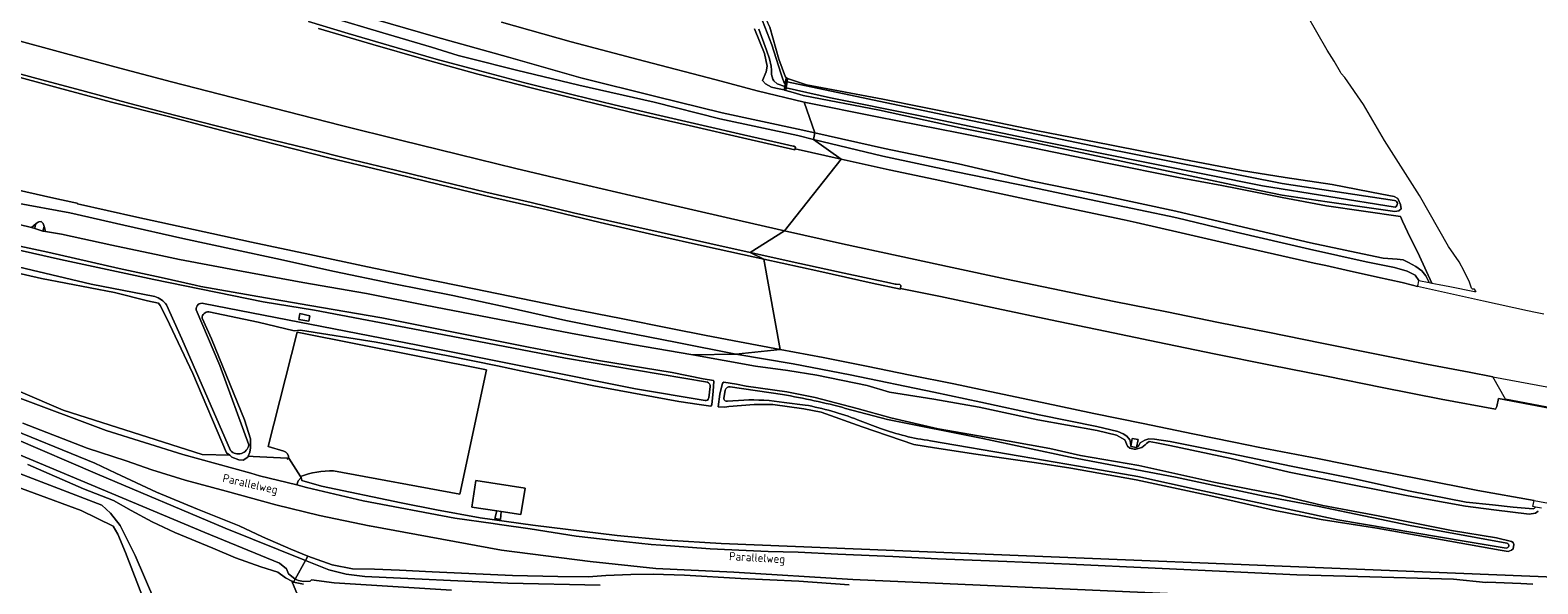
# Model space of a CAD drawing. Header units: metres. Extents: x 153919 to 160124, y 449312 to 452850.
# Tile 68 of 81: x 156401 to 156728, y 451610 to 451730. Entities that reach past the tile are written whole.
import ezdxf
from ezdxf.enums import TextEntityAlignment as Align

# ---------------------------------------------------------------- set-up
doc = ezdxf.new("R2010")
doc.units = ezdxf.units.M
for name, color, linetype, lineweight in [('B-WE-GR-BOS_GEMENGD-GV', 40, 'Continuous', 13), ('B-WE-GR-BOS_LOOF-GV', 40, 'Continuous', 13), ('B-WE-GR-GRAS-GV', 60, 'Continuous', 13), ('B-WE-GR-GROENVOORZIENING-GV', 80, 'Continuous', 18), ('B-WE-GW-TALUD_KRUIN-G', 90, 'Continuous', 18), ('B-WE-KW-KUNSTWERK_STUW-GV', 170, 'Continuous', 18), ('B-WE-OG-TOPOGRAFIE-T18', 7, 'Continuous', 18), ('B-WE-OG-TOPOGRAFIE_WATER-GV', 130, 'Continuous', 18), ('B-WE-OG-TOPOGRAFIE_WATER_SLOOT-GV', 120, 'Continuous', 18), ('B-WE-OG-WEG-GV', 7, 'Continuous', 18), ('B-WE-VH-VERHARDING_ASFALT-GV', 252, 'Continuous', 18), ('B-WE-VH-VERHARDING_BEDRIJFSVLOERPLAAT-GV', 252, 'Continuous', 18), ('B-WE-VH-VERHARDING_GESLOTEN-GV', 252, 'Continuous', 18), ('B-WE-VH-VERHARDING_OPEN-GV', 252, 'Continuous', 18)]:
    doc.layers.add(name, color=color, linetype=linetype, lineweight=lineweight)
doc.styles.add('NLCS-ISO-M1000-T18', font='NLCS-ISO.ttf', dxfattribs={"height": 1.8})

msp = doc.modelspace()

# ---------------------------------------------------------------- linework, layer by layer
at = {"layer": 'B-WE-GR-BOS_GEMENGD-GV', "flags": 128}
for points in [[(156728.06, 451625.959), (156727.422, 451625.545), (156726.107, 451625.333), (156718.412, 451626.261), (156712.259, 451627.064), (156699.854, 451629.32), (156687.394, 451631.777), (156674.016, 451634.442), (156661.454, 451637.351), (156648.135, 451640.194), (156645.197, 451640.804), (156643.656, 451641.034), (156643.031, 451640.636), (156642.755, 451640.379), (156642.028, 451639.743), (156640.717, 451639.416), (156640.382, 451639.435), (156639.458, 451639.62), (156638.965, 451640.024), (156638.343, 451641.44), (156636.562, 451642.473), (156632.335, 451643.447), (156619.507, 451645.74), (156606.752, 451648.498), (156596.904, 451650.227), (156587.281, 451651.749), (156582.461, 451653.187), (156571.534, 451655.436), (156565.236, 451656.496), (156558.231, 451657.391), (156544.629, 451659.828), (156531.525, 451662.131), (156518.098, 451664.529), (156502.653, 451667.486), (156486.52, 451670.6), (156473.838, 451673.142), (156460.015, 451675.524), (156446.715, 451678.027), (156433.236, 451680.522), (156429.2, 451681.362), (156418.581, 451683.603), (156407.646, 451685.99), (156404.153, 451686.602), (156403.617, 451686.696), (156401.878, 451687.231), (156401.112, 451687.432), (156398.479, 451688.121)], [(156389.803, 451685.306), (156404.697, 451682.116), (156420.134, 451678.562), (156429.275, 451676.603), (156436.609, 451674.939), (156437.881, 451674.65)], [(156360.603, 451668.196), (156407.974, 451647.835), (156438.165, 451638.246), (156444.138, 451638.079), (156443.451, 451638.642), (156436.161, 451655.835), (156430.409, 451667.906), (156429.074, 451670.559), (156428.673, 451671.041), (156426.29, 451671.601), (156419.167, 451673.348), (156403.261, 451676.377), (156388.382, 451679.778)], [(156437.881, 451674.65), (156451.864, 451672.207), (156461.536, 451670.562), (156477.152, 451667.889), (156492.69, 451664.772), (156508.929, 451661.554), (156524.174, 451658.648), (156540.103, 451656.04), (156546.843, 451654.635), (156549.086, 451654.329), (156549.186, 451654.131), (156549.048, 451651.979), (156548.758, 451649.015), (156548.524, 451648.748), (156546.013, 451649.095), (156541.608, 451649.739), (156523.104, 451653.17), (156507.617, 451656.331), (156502.207, 451657.455), (156491.19, 451659.744), (156475.913, 451662.578), (156459.465, 451665.234), (156458.121, 451665.07), (156450.339, 451666.971), (156439.585, 451669.149)], [(156438.139, 451667.831), (156440.198, 451663.321), (156447.366, 451645.78), (156448.643, 451641.645), (156448.613, 451639.728), (156448.521, 451638.723), (156448.162, 451637.89), (156449.187, 451637.784), (156456.59, 451637.425), (156456.697, 451637.257), (156456.852, 451637.362)], [(156455.84, 451638.954), (156452.511, 451639.97), (156458.766, 451664.797), (156499.854, 451656.579), (156494.029, 451629.646), (156466.672, 451634.682)], [(156394.755, 451635.585), (156416.368, 451627.241), (156418.281, 451625.529), (156420.391, 451622.887), (156423.634, 451616.377), (156436.413, 451586.615)], [(156458.808, 451607.81), (156457.574, 451610.78), (156456.241, 451611.488), (156454.553, 451612.714), (156450.873, 451613.877), (156445.403, 451615.828), (156440.488, 451617.954), (156432.205, 451621.326), (156427.309, 451623.646), (156422.715, 451626.137), (156418.896, 451628.278), (156412.428, 451630.821), (156400.315, 451636.085)], [(156459.492, 451633.449), (156459.615, 451633.256), (156459.804, 451632.582), (156464.019, 451631.366), (156481.356, 451627.736), (156489.026, 451626.227), (156498.479, 451624.524), (156509.91, 451622.92), (156528.229, 451620.685), (156538.976, 451619.667), (156550.749, 451618.918), (156747.739, 451611.022)], [(156460.124, 451610.117), (156457.982, 451610.563), (156457.574, 451610.78), (156458.808, 451607.81)]]:
    msp.add_lwpolyline(points, dxfattribs=at)
at = {"layer": 'B-WE-GR-BOS_GEMENGD-GV'}
for points in [[(156439.585, 451669.149, 0.4427592), (156438.139, 451667.831)], [(156456.852, 451637.362, 0.4094163), (156455.84, 451638.954)], [(156466.672, 451634.682, 0.10629), (156459.492, 451633.449)]]:
    msp.add_lwpolyline(points, format="xyb", dxfattribs=at)
at = {"layer": 'B-WE-GR-BOS_GEMENGD-GV', "flags": 128}
for points in [[(156556.197, 451653.099), (156565.019, 451651.825), (156571.155, 451650.638), (156580.254, 451648.225), (156587.554, 451646.211), (156597.843, 451643.832), (156613.266, 451641.134), (156622.08, 451639.584), (156628.761, 451638.025), (156641.419, 451635.842), (156657.66, 451632.228), (156671.297, 451629.589), (156681.293, 451627.177), (156693.338, 451624.923), (156709.194, 451621.759), (156718.994, 451620.212), (156722.262, 451619.41), (156722.627, 451619.175), (156722.722, 451618.767), (156722.587, 451617.767), (156722.264, 451617.482), (156721.549, 451617.248), (156719.773, 451617.478), (156708.839, 451619.47), (156693.01, 451622.284), (156680.938, 451624.154), (156670.629, 451626.165), (156656.977, 451629.295), (156640.789, 451632.774), (156626.644, 451635.288), (156619.19, 451636.425), (156606.005, 451638.308), (156597.031, 451639.662), (156592.569, 451640.411), (156581.348, 451644.279), (156572.432, 451647.447), (156568.687, 451648.172), (156561.982, 451649.071), (156557.92, 451649.115), (156552.416, 451648.685), (156551.538, 451648.54), (156550.078, 451648.558), (156550.484, 451651.351), (156551.018, 451653.712), (156551.308, 451653.929), (156554.072, 451653.497)], [(156503.06, 451625.862), (156502.851, 451624.138), (156501.666, 451624.369), (156502.091, 451626.004), (156496.649, 451626.802), (156497.546, 451632.638), (156508.224, 451630.942), (156507.322, 451625.237)]]:
    msp.add_lwpolyline(points, close=True, dxfattribs=at)
at = {"layer": 'B-WE-GR-BOS_LOOF-GV', "flags": 128}
for points in [[(156503.073, 451731.95), (156518.229, 451727.736), (156534.15, 451723.534), (156549.69, 451719.492), (156558.608, 451717.082), (156568.765, 451714.667), (156584.647, 451711.493), (156602.248, 451707.97), (156618.402, 451704.712), (156634.133, 451701.512), (156650.003, 451698.325), (156659.372, 451696.536), (156662.737, 451695.887), (156672.488, 451693.992), (156682.122, 451692.181), (156698.18, 451689.817), (156698.596, 451688.869), (156700.282, 451685.296), (156700.301, 451685.255), (156702.315, 451681.25), (156704.984, 451675.394), (156706.518, 451675.095), (156708.867, 451674.643), (156714.239, 451673.618), (156714.537, 451673.561), (156714.594, 451673.55), (156714.255, 451674.08), (156713.783, 451674.082), (156713.562, 451674.321), (156713.147, 451675.638), (156711.992, 451677.992), (156710.903, 451680.016), (156708.562, 451683.374), (156702.306, 451694.39), (156694.663, 451706.342), (156690.118, 451714.111), (156686.057, 451719.964), (156685.323, 451720.88), (156685.169, 451721.145), (156683.795, 451723.5), (156682.266, 451725.945), (156677.748, 451733.712)], [(156561.356, 451730.876), (156563.288, 451723.983), (156564.707, 451720.091), (156564.895, 451719.956), (156565.091, 451719.815), (156565.187, 451719.783), (156569.282, 451718.402), (156585.818, 451715.299), (156603.079, 451711.824), (156619.142, 451708.503), (156635.063, 451705.414), (156650.766, 451702.305), (156663.691, 451699.808), (156673.124, 451698.328), (156683.306, 451696.754), (156694.114, 451694.711), (156696.78, 451694.17), (156697.565, 451693.779), (156698.184, 451692.43), (156698.275, 451691.508), (156697.804, 451691.045), (156696.948, 451690.91), (156696.417, 451691.025), (156682.284, 451693.009), (156672.465, 451694.479), (156662.988, 451696.41), (156660.309, 451697.008), (156650.161, 451699.169), (156634.501, 451702.517), (156618.904, 451705.814), (156602.617, 451709.053), (156585.094, 451712.868), (156568.563, 451716.089), (156566.371, 451716.711), (156564.778, 451717.185), (156564.532, 451717.258), (156564.452, 451717.277), (156562.61, 451717.707), (156561.663, 451717.918), (156560.401, 451718.618), (156559.72, 451719.337), (156560.503, 451721.222), (156560.754, 451722.434), (156560.14, 451725.168), (156557.979, 451730.56)]]:
    msp.add_lwpolyline(points, dxfattribs=at)
at = {"layer": 'B-WE-GR-GRAS-GV', "flags": 128}
for points in [[(156461.235, 451732.115), (156469.842, 451729.507), (156480.452, 451726.393), (156488.96, 451723.974), (156498.385, 451721.4), (156508.151, 451718.824), (156518.647, 451716.207), (156527.581, 451714.075), (156537.466, 451711.715), (156546.838, 451709.602), (156555.641, 451707.555), (156563.537, 451705.77), (156566.408, 451705.09), (156566.542, 451705.11), (156566.876, 451704.91), (156566.809, 451704.518), (156576.801, 451702.3), (156570.832, 451706.523), (156567.365, 451707.436), (156550.496, 451711.017), (156536.219, 451714.635), (156519.853, 451718.315), (156506.388, 451721.571), (156495.992, 451724.164), (156493.696, 451724.736), (156487.937, 451726.534), (156477.376, 451729.65), (156465.675, 451733.118)], [(156465.675, 451733.118), (156477.376, 451729.65), (156487.937, 451726.534), (156493.696, 451724.736), (156495.992, 451724.164), (156506.388, 451721.571), (156519.853, 451718.315), (156536.219, 451714.635), (156550.496, 451711.017), (156567.365, 451707.436), (156570.832, 451706.523), (156571.078, 451707.963), (156567.465, 451708.8), (156551.009, 451712.304), (156536.613, 451715.902), (156520.332, 451719.897), (156504.637, 451724.401), (156488.749, 451728.838), (156475.777, 451732.567)], [(156475.777, 451732.567), (156488.749, 451728.838), (156504.637, 451724.401), (156520.332, 451719.897), (156536.613, 451715.902), (156551.009, 451712.304), (156567.465, 451708.8), (156571.078, 451707.963), (156568.765, 451714.667), (156558.608, 451717.082), (156549.69, 451719.492), (156534.15, 451723.534), (156518.229, 451727.736), (156503.073, 451731.95)], [(156466.672, 451634.682), (156494.029, 451629.646), (156499.854, 451656.579), (156458.766, 451664.797), (156452.511, 451639.97), (156455.84, 451638.954)], [(156456.852, 451637.362), (156456.951, 451637.429), (156459.492, 451633.449)]]:
    msp.add_lwpolyline(points, dxfattribs=at)
at = {"layer": 'B-WE-GR-GRAS-GV'}
for points in [[(156455.84, 451638.954, -0.4094163), (156456.852, 451637.362)], [(156459.492, 451633.449, -0.10629), (156466.672, 451634.682)]]:
    msp.add_lwpolyline(points, format="xyb", dxfattribs=at)
at = {"layer": 'B-WE-GR-GROENVOORZIENING-GV', "flags": 128}
for points in [[(156393.41, 451722.171), (156403.339, 451719.492), (156412.831, 451716.939), (156422.466, 451714.381), (156432.175, 451711.841), (156441.181, 451709.525), (156451.468, 451706.926), (156460.702, 451704.652), (156470.738, 451702.156), (156480.396, 451699.801), (156490.165, 451697.434), (156499.721, 451695.154), (156509.541, 451692.859), (156518.754, 451690.68), (156529.009, 451688.367), (156537.726, 451686.352), (156548.295, 451683.984), (156557.069, 451682.034), (156564.533, 451686.727), (156552.785, 451689.389), (156543.67, 451691.497), (156531.167, 451694.368), (156518.741, 451697.3), (156506.235, 451700.291), (156493.857, 451703.289), (156481.186, 451706.4), (156468.395, 451709.588), (156456.543, 451712.591), (156444.769, 451715.639), (156431.488, 451719.053), (156420.283, 451722.009), (156408.468, 451725.214), (156396.269, 451728.549)], [(156397.631, 451692.829), (156409.407, 451690.652), (156421.149, 451687.946), (156433.947, 451685.056), (156445.354, 451682.626), (156454.174, 451680.714), (156466.855, 451677.928), (156479.401, 451675.305), (156492.569, 451672.705), (156504.559, 451670.111), (156517.063, 451667.316), (156529.026, 451664.936), (156541.222, 451662.505), (156553.917, 451660.01), (156563.6, 451661.045), (156554.734, 451662.689), (156547.514, 451664.067), (156539.835, 451665.569), (156529.077, 451667.708), (156518.3, 451669.857), (156507.368, 451672.05), (156497.193, 451674.138), (156485.442, 451676.543), (156474.009, 451678.942), (156461.507, 451681.583), (156448.883, 451684.295), (156436.251, 451687.059), (156423.979, 451689.741), (156411.139, 451692.603), (156411.001, 451692.767), (156410.322, 451692.895), (156405.982, 451693.859), (156396.072, 451696.087)], [(156398.479, 451688.121), (156401.112, 451687.432), (156402.17, 451688.298), (156402.538, 451688.611), (156402.693, 451688.711), (156403.209, 451688.76), (156403.374, 451688.611), (156403.673, 451688.35), (156403.856, 451687.693), (156404.153, 451686.602), (156407.646, 451685.99), (156418.581, 451683.603), (156429.2, 451681.362), (156433.236, 451680.522), (156446.715, 451678.027), (156460.015, 451675.524), (156473.838, 451673.142), (156486.52, 451670.6), (156502.653, 451667.486), (156518.098, 451664.529), (156531.525, 451662.131), (156544.629, 451659.828), (156553.917, 451660.01), (156541.222, 451662.505), (156529.026, 451664.936), (156517.063, 451667.316), (156504.559, 451670.111), (156492.569, 451672.705), (156479.401, 451675.305), (156466.855, 451677.928), (156454.174, 451680.714), (156445.354, 451682.626), (156433.947, 451685.056), (156421.149, 451687.946), (156409.407, 451690.652), (156397.631, 451692.829)], [(156738.815, 451646.842), (156720.931, 451650.268), (156718.215, 451655.088), (156713.068, 451656.11), (156703.821, 451657.848), (156692.937, 451659.99), (156681.068, 451662.353), (156669.342, 451664.761), (156658.698, 451666.854), (156647.444, 451669.146), (156636.025, 451671.432), (156624.567, 451673.776), (156612.699, 451676.259), (156600.917, 451678.784), (156589.164, 451681.293), (156577.104, 451683.917), (156564.533, 451686.727), (156557.069, 451682.034), (156567.859, 451679.643), (156577.42, 451677.538), (156587.306, 451675.449), (156588.532, 451675.169), (156588.721, 451675.215), (156589.526, 451675.079), (156589.745, 451674.862), (156589.694, 451674.222), (156598.325, 451672.508), (156610.582, 451669.916), (156622.24, 451667.41), (156634.095, 451664.961), (156645.531, 451662.6), (156657.708, 451660.096), (156669.974, 451657.586), (156682.086, 451655.223), (156694.211, 451652.791), (156706.96, 451650.273), (156718.765, 451648.05), (156719.045, 451648.631), (156719.426, 451650.379), (156737.346, 451646.969)], [(156728.753, 451626.606), (156727.442, 451626.852), (156727.266, 451626.634), (156726.935, 451626.493), (156722.634, 451626.849), (156718.145, 451627.327), (156712.43, 451627.932), (156700.23, 451630.317), (156687.565, 451633.149), (156674.437, 451635.724), (156661.531, 451638.39), (156648.157, 451641.032), (156644.759, 451641.599), (156643.583, 451641.616), (156642.669, 451641.367), (156641.695, 451640.753), (156641.414, 451640.178), (156640.887, 451639.761), (156639.634, 451639.996), (156639.576, 451640.853), (156639.402, 451641.441), (156638.808, 451642.213), (156638.011, 451642.7), (156636.807, 451643.204), (156632.28, 451644.334), (156619.754, 451646.865), (156607.084, 451649.589), (156596.924, 451651.759), (156578.747, 451655.507), (156566.361, 451657.91), (156553.917, 451660.01), (156544.629, 451659.828), (156558.231, 451657.391), (156565.236, 451656.496), (156571.534, 451655.436), (156582.461, 451653.187), (156587.281, 451651.749), (156596.904, 451650.227), (156606.752, 451648.498), (156619.507, 451645.74), (156632.335, 451643.447), (156636.562, 451642.473), (156638.343, 451641.44), (156638.965, 451640.024), (156639.458, 451639.62), (156640.382, 451639.435), (156640.717, 451639.416), (156642.028, 451639.743), (156642.755, 451640.379), (156643.031, 451640.636), (156643.656, 451641.034), (156645.197, 451640.804), (156648.135, 451640.194), (156661.454, 451637.351), (156674.016, 451634.442), (156687.394, 451631.777), (156699.854, 451629.32), (156712.259, 451627.064), (156718.412, 451626.261), (156726.107, 451625.333), (156727.422, 451625.545), (156728.06, 451625.959)]]:
    msp.add_lwpolyline(points, dxfattribs=at)
for points in [[(156702.315, 451681.25), (156700.301, 451685.255), (156700.282, 451685.296), (156698.596, 451688.869), (156698.18, 451689.817), (156682.122, 451692.181), (156672.488, 451693.992), (156662.737, 451695.887), (156659.372, 451696.536), (156650.003, 451698.325), (156634.133, 451701.512), (156618.402, 451704.712), (156602.248, 451707.97), (156584.647, 451711.493), (156568.765, 451714.667), (156571.078, 451707.963), (156586.216, 451704.616), (156602.238, 451701.287), (156618.694, 451697.449), (156633.917, 451694.321), (156649.42, 451690.988), (156662.895, 451687.839), (156678.607, 451684.157), (156689.892, 451681.731), (156694.391, 451680.834), (156697.469, 451680.624), (156698.751, 451680.422), (156699.901, 451679.894), (156701.474, 451679.039), (156702.791, 451678.067), (156703.682, 451676.965), (156704.37, 451675.514), (156704.984, 451675.394)], [(156571.078, 451707.963), (156570.832, 451706.523), (156585.814, 451702.928), (156601.772, 451699.503), (156618.361, 451696.12), (156633.424, 451692.983), (156647.991, 451689.919), (156649.665, 451689.532), (156662.513, 451686.417), (156678.431, 451682.771), (156690.7, 451680.014), (156696.854, 451678.814), (156699.578, 451678.01), (156701.325, 451677.098), (156702.172, 451675.942), (156704.37, 451675.514), (156703.682, 451676.965), (156702.791, 451678.067), (156701.474, 451679.039), (156699.901, 451679.894), (156698.751, 451680.422), (156697.469, 451680.624), (156694.391, 451680.834), (156689.892, 451681.731), (156678.607, 451684.157), (156662.895, 451687.839), (156649.42, 451690.988), (156633.917, 451694.321), (156618.694, 451697.449), (156602.238, 451701.287), (156586.216, 451704.616)], [(156701.864, 451674.671), (156701.966, 451675.112), (156702.172, 451675.942), (156701.325, 451677.098), (156699.578, 451678.01), (156696.854, 451678.814), (156690.7, 451680.014), (156678.431, 451682.771), (156662.513, 451686.417), (156649.665, 451689.532), (156647.991, 451689.919), (156633.424, 451692.983), (156618.361, 451696.12), (156601.772, 451699.503), (156585.814, 451702.928), (156570.832, 451706.523), (156576.801, 451702.3), (156587.245, 451699.997), (156597.196, 451697.861), (156608.498, 451695.382), (156619.651, 451693.033), (156630.262, 451690.825), (156638.231, 451689.145), (156640.782, 451688.575), (156650.538, 451686.298), (156660.937, 451683.914), (156670.84, 451681.658), (156679.416, 451679.723), (156681.993, 451679.216), (156686.395, 451678.241), (156693.143, 451676.727), (156698.544, 451675.51), (156700.737, 451674.928)], [(156402.17, 451688.298), (156401.112, 451687.432), (156401.878, 451687.231), (156401.93, 451687.796)], [(156403.856, 451687.693), (156403.673, 451688.35), (156403.374, 451688.611), (156403.209, 451688.76), (156402.693, 451688.711), (156402.538, 451688.611), (156402.17, 451688.298), (156401.93, 451687.796), (156401.878, 451687.231), (156403.617, 451686.696)], [(156404.153, 451686.602), (156403.856, 451687.693), (156403.617, 451686.696)], [(156639.634, 451639.996), (156639.963, 451641.75), (156641.216, 451641.516), (156640.887, 451639.761), (156641.414, 451640.178), (156641.695, 451640.753), (156642.669, 451641.367), (156643.583, 451641.616), (156644.759, 451641.599), (156648.157, 451641.032), (156661.531, 451638.39), (156674.437, 451635.724), (156687.565, 451633.149), (156700.23, 451630.317), (156712.43, 451627.932), (156718.145, 451627.327), (156722.634, 451626.849), (156726.935, 451626.493), (156727.266, 451626.634), (156727.442, 451626.852), (156726.877, 451626.975), (156727.149, 451628.261), (156714.929, 451630.442), (156702.213, 451632.995), (156692.269, 451634.93), (156680.162, 451637.362), (156667.99, 451639.66), (156667.656, 451639.791), (156662.03, 451640.921), (156653.134, 451642.753), (156642.359, 451644.935), (156631.612, 451647.158), (156620.389, 451649.493), (156610.413, 451651.622), (156601.271, 451653.536), (156591.808, 451655.438), (156582.33, 451657.395), (156572.885, 451659.245), (156563.6, 451661.045), (156553.917, 451660.01), (156566.361, 451657.91), (156578.747, 451655.507), (156596.924, 451651.759), (156607.084, 451649.589), (156619.754, 451646.865), (156632.28, 451644.334), (156636.807, 451643.204), (156638.011, 451642.7), (156638.808, 451642.213), (156639.402, 451641.441), (156639.576, 451640.853)]]:
    msp.add_lwpolyline(points, close=True, dxfattribs=at)
at = {"layer": 'B-WE-GW-TALUD_KRUIN-G', "flags": 128}
for points in [[(156570.832, 451706.523), (156585.814, 451702.928), (156601.772, 451699.503), (156618.361, 451696.12), (156633.424, 451692.983), (156647.991, 451689.919), (156649.665, 451689.532), (156662.513, 451686.417), (156678.431, 451682.771), (156690.7, 451680.014), (156696.854, 451678.814), (156699.578, 451678.01), (156701.325, 451677.098), (156702.172, 451675.942)], [(156553.917, 451660.01), (156541.222, 451662.505), (156529.026, 451664.936), (156517.063, 451667.316), (156504.559, 451670.111), (156492.569, 451672.705), (156479.401, 451675.305), (156466.855, 451677.928), (156454.174, 451680.714), (156445.354, 451682.626), (156433.947, 451685.056), (156421.149, 451687.946), (156409.407, 451690.652), (156397.631, 451692.829)], [(156727.442, 451626.852), (156727.266, 451626.634), (156726.935, 451626.493), (156722.634, 451626.849), (156718.145, 451627.327), (156712.43, 451627.932), (156700.23, 451630.317), (156687.565, 451633.149), (156674.437, 451635.724), (156661.531, 451638.39), (156648.157, 451641.032), (156644.759, 451641.599), (156643.583, 451641.616), (156642.669, 451641.367), (156641.695, 451640.753), (156641.414, 451640.178), (156640.887, 451639.761), (156639.634, 451639.996), (156639.576, 451640.853), (156639.402, 451641.441), (156638.808, 451642.213), (156638.011, 451642.7), (156636.807, 451643.204), (156632.28, 451644.334), (156619.754, 451646.865), (156607.084, 451649.589), (156596.924, 451651.759), (156578.747, 451655.507), (156566.361, 451657.91), (156553.917, 451660.01)]]:
    msp.add_lwpolyline(points, dxfattribs=at)
at = {"layer": 'B-WE-KW-KUNSTWERK_STUW-GV', "flags": 128}
msp.add_lwpolyline([(156564.778, 451717.185), (156564.87, 451717.769), (156565.066, 451719.017), (156565.187, 451719.783), (156565.091, 451719.815), (156564.895, 451719.956), (156564.875, 451719.832), (156564.675, 451718.626), (156564.582, 451718.063), (156564.452, 451717.277), (156564.532, 451717.258)], close=True, dxfattribs=at)
at = {"layer": 'B-WE-OG-TOPOGRAFIE_WATER-GV', "flags": 128}
for points in [[(156558.909, 451730.452), (156560.619, 451725.907), (156561.229, 451724.048), (156561.604, 451722.462), (156561.657, 451721.589), (156561.661, 451720.626), (156561.966, 451719.621), (156562.22, 451719.245), (156562.895, 451718.599), (156564.582, 451718.063), (156564.675, 451718.626), (156564.478, 451718.697), (156564.174, 451719.611), (156563.686, 451720.905), (156561.725, 451727.068), (156554.655, 451745.327)], [(156696.891, 451693.306), (156672.504, 451697.032), (156633.053, 451704.778), (156600.091, 451711.651), (156565.066, 451719.017), (156564.87, 451717.769), (156574.516, 451715.578), (156593.252, 451711.789), (156620.443, 451706.108), (156668.238, 451696.489), (156697.019, 451691.905)], [(156547.786, 451653.908), (156516.967, 451659.132), (156486.919, 451664.89), (156462.511, 451669.512), (156451.392, 451671.364), (156427.681, 451676.218), (156407.424, 451680.53), (156384.654, 451685.628), (156362.064, 451690.565), (156345.976, 451694.845), (156345.345, 451692.571), (156345.509, 451692.478), (156345.386, 451691.868), (156378.332, 451683.609), (156414.098, 451675.205), (156427.904, 451672.472)], [(156430.416, 451670.672), (156433.73, 451663.316), (156444.3, 451639.13)], [(156448.265, 451640.318), (156442.008, 451657.54), (156436.873, 451669.601)], [(156438.45, 451670.967), (156484.939, 451661.98), (156532.143, 451652.458), (156547.267, 451649.937)], [(156548.058, 451650.508), (156548.379, 451653.025)], [(156551.618, 451652.203), (156551.365, 451650.412)], [(156564.098, 451651.227), (156552.703, 451652.917)], [(156552.154, 451649.809), (156555.68, 451650.037)], [(156564.401, 451649.52), (156569.005, 451648.977)], [(156721.239, 451619.037), (156700.288, 451622.891), (156680.16, 451627.019), (156668.601, 451629.185), (156649.357, 451633.33), (156626.474, 451637.683), (156607.569, 451641.7), (156586.825, 451645.85), (156577.771, 451648.25)], [(156580.368, 451645.779), (156585.32, 451643.905)], [(156596.201, 451641.233), (156615.628, 451637.896), (156628.31, 451635.734), (156641.141, 451633.471), (156654.251, 451630.589), (156684.541, 451624.083), (156712.384, 451619.355), (156721.117, 451617.955)], [(156427.153, 451602.396), (156421.526, 451617.022), (156419.862, 451620.977), (156418.835, 451622.686), (156411.872, 451626.076), (156381.213, 451637.363), (156378.039, 451637.019), (156373.057, 451635.501), (156353.89, 451628.039), (156348.518, 451625.691), (156344.162, 451623.983), (156345.035, 451622.961), (156345.477, 451621.962), (156345.92, 451620.709), (156346.759, 451616.596), (156347.448, 451614.197), (156349.282, 451608.959)], [(156524.492, 451609.913), (156504.495, 451610.356), (156473.48, 451611.823), (156469.371, 451612.309), (156465.66, 451613.224), (156460.545, 451615.271), (156458.358, 451611.253), (156459.035, 451610.917), (156460.168, 451610.695), (156461.587, 451610.751), (156461.878, 451611.098), (156466.83, 451610.457), (156492.278, 451608.854)]]:
    msp.add_lwpolyline(points, dxfattribs=at)
at = {"layer": 'B-WE-OG-TOPOGRAFIE_WATER-GV'}
for points in [[(156697.019, 451691.905, 0.7624052), (156696.891, 451693.306)], [(156427.904, 451672.472, -0.1734876), (156430.416, 451670.672)], [(156436.873, 451669.601, -0.5763696), (156438.45, 451670.967)], [(156548.379, 451653.025, 0.3215071), (156547.786, 451653.908)], [(156552.703, 451652.917, 0.3566187), (156551.618, 451652.203)], [(156547.267, 451649.937, 0.4258807), (156548.058, 451650.508)], [(156551.365, 451650.412, 0.5207187), (156552.154, 451649.809)], [(156555.68, 451650.037, -0.0535172), (156564.401, 451649.52)], [(156577.771, 451648.25, 0.0266089), (156564.098, 451651.227)], [(156569.005, 451648.977, -0.0462209), (156580.368, 451645.779)], [(156585.32, 451643.905, 0.0537054), (156596.201, 451641.233)], [(156444.3, 451639.13, 0.6360208), (156448.265, 451640.318)], [(156721.117, 451617.955, 0.866733), (156721.239, 451619.037)]]:
    msp.add_lwpolyline(points, format="xyb", dxfattribs=at)
at = {"layer": 'B-WE-OG-TOPOGRAFIE_WATER-GV', "flags": 128}
for points in [[(156460.545, 451615.271), (156443.113, 451622.245), (156415.463, 451633.99), (156397.315, 451641.793), (156352.979, 451659.625), (156281.577, 451688.97), (156280.032, 451689.602), (156279.446, 451687.746), (156280.423, 451687.389), (156281.553, 451686.977), (156307.136, 451675.968), (156355.942, 451656.186), (156375.555, 451647.656), (156389.307, 451642.038), (156438.721, 451621.356), (156454.949, 451614.722), (156456.463, 451613.452), (156456.895, 451612.412), (156458.278, 451611.292), (156458.358, 451611.253)], [(156461.263, 451667.183), (156459.101, 451667.551), (156459.358, 451668.819), (156461.535, 451668.331)]]:
    msp.add_lwpolyline(points, close=True, dxfattribs=at)
at = {"layer": 'B-WE-OG-TOPOGRAFIE_WATER_SLOOT-GV', "flags": 128}
for points in [[(156564.174, 451719.611), (156564.478, 451718.697), (156564.675, 451718.626), (156564.875, 451719.832), (156564.895, 451719.956), (156564.707, 451720.091), (156563.288, 451723.983), (156561.356, 451730.876), (156558.897, 451736.294), (156546.406, 451769.741), (156537.369, 451793.435), (156532.896, 451808.928), (156530.634, 451810.458), (156530.489, 451810.556), (156530.319, 451810.409), (156530.271, 451809.829), (156532.383, 451803.851), (156538.969, 451786.296), (156547.637, 451764.189), (156554.655, 451745.327), (156561.725, 451727.068), (156563.686, 451720.905)], [(156556.197, 451653.099), (156554.072, 451653.497), (156551.308, 451653.929), (156551.018, 451653.712), (156550.484, 451651.351), (156550.078, 451648.558), (156551.538, 451648.54), (156552.416, 451648.685), (156557.92, 451649.115), (156561.982, 451649.071), (156568.687, 451648.172), (156572.432, 451647.447), (156581.348, 451644.279), (156592.569, 451640.411), (156597.031, 451639.662), (156606.005, 451638.308), (156619.19, 451636.425), (156626.644, 451635.288), (156640.789, 451632.774), (156656.977, 451629.295), (156670.629, 451626.165), (156680.938, 451624.154), (156693.01, 451622.284), (156708.839, 451619.47), (156719.773, 451617.478), (156721.549, 451617.248), (156722.264, 451617.482), (156722.587, 451617.767), (156722.722, 451618.767), (156722.627, 451619.175), (156722.262, 451619.41), (156718.994, 451620.212), (156709.194, 451621.759), (156693.338, 451624.923), (156681.293, 451627.177), (156671.297, 451629.589), (156657.66, 451632.228), (156641.419, 451635.842), (156628.761, 451638.025), (156622.08, 451639.584), (156613.266, 451641.134), (156597.843, 451643.832), (156587.554, 451646.211), (156580.254, 451648.225), (156571.155, 451650.638), (156565.019, 451651.825)]]:
    msp.add_lwpolyline(points, close=True, dxfattribs=at)
for points in [[(156557.979, 451730.56), (156560.14, 451725.168), (156560.754, 451722.434), (156560.503, 451721.222), (156559.72, 451719.337), (156560.401, 451718.618), (156561.663, 451717.918), (156562.61, 451717.707), (156564.452, 451717.277), (156564.582, 451718.063), (156562.895, 451718.599), (156562.22, 451719.245), (156561.966, 451719.621), (156561.661, 451720.626), (156561.657, 451721.589), (156561.604, 451722.462), (156561.229, 451724.048), (156560.619, 451725.907), (156558.909, 451730.452)], [(156564.87, 451717.769), (156564.778, 451717.185), (156566.371, 451716.711), (156568.563, 451716.089), (156585.094, 451712.868), (156602.617, 451709.053), (156618.904, 451705.814), (156634.501, 451702.517), (156650.161, 451699.169), (156660.309, 451697.008), (156662.988, 451696.41), (156672.465, 451694.479), (156682.284, 451693.009), (156696.417, 451691.025), (156696.948, 451690.91), (156697.804, 451691.045), (156698.275, 451691.508), (156698.184, 451692.43), (156697.565, 451693.779), (156696.78, 451694.17), (156694.114, 451694.711), (156683.306, 451696.754), (156673.124, 451698.328), (156663.691, 451699.808), (156650.766, 451702.305), (156635.063, 451705.414), (156619.142, 451708.503), (156603.079, 451711.824), (156585.818, 451715.299), (156569.282, 451718.402), (156565.187, 451719.783), (156565.066, 451719.017), (156600.091, 451711.651), (156633.053, 451704.778), (156672.504, 451697.032), (156696.891, 451693.306)], [(156697.019, 451691.905), (156668.238, 451696.489), (156620.443, 451706.108), (156593.252, 451711.789), (156574.516, 451715.578), (156564.87, 451717.769)], [(156277.787, 451714.079), (156293.849, 451708.522), (156314.823, 451702.633), (156344.268, 451695.255), (156344.836, 451695.152), (156345.05, 451695.128), (156345.643, 451694.91), (156345.976, 451694.845), (156362.064, 451690.565), (156384.654, 451685.628), (156407.424, 451680.53), (156427.681, 451676.218), (156451.392, 451671.364), (156462.511, 451669.512), (156486.919, 451664.89), (156516.967, 451659.132), (156547.786, 451653.908)], [(156427.904, 451672.472), (156414.098, 451675.205), (156378.332, 451683.609), (156345.386, 451691.868), (156345.325, 451691.567), (156343.762, 451692.066), (156343.816, 451692.261), (156336.182, 451694.175), (156295.302, 451704.395), (156271.623, 451711.897)], [(156461.536, 451670.562), (156451.864, 451672.207), (156437.881, 451674.65), (156436.609, 451674.939), (156429.275, 451676.603), (156420.134, 451678.562), (156404.697, 451682.116), (156389.803, 451685.306)], [(156388.382, 451679.778), (156403.261, 451676.377), (156419.167, 451673.348), (156426.29, 451671.601), (156428.673, 451671.041), (156429.074, 451670.559), (156430.409, 451667.906), (156436.161, 451655.835), (156443.451, 451638.642), (156444.138, 451638.079), (156444.597, 451637.703), (156446.1, 451637.107), (156447.048, 451637.019), (156448.059, 451637.651), (156448.162, 451637.89), (156448.521, 451638.723), (156448.613, 451639.728), (156448.643, 451641.645), (156447.366, 451645.78), (156440.198, 451663.321), (156438.139, 451667.831)], [(156444.3, 451639.13), (156433.73, 451663.316), (156430.416, 451670.672)], [(156436.873, 451669.601), (156442.008, 451657.54), (156448.265, 451640.318)], [(156547.267, 451649.937), (156532.143, 451652.458), (156484.939, 451661.98), (156438.45, 451670.967)], [(156439.585, 451669.149), (156450.339, 451666.971), (156458.121, 451665.07), (156459.465, 451665.234), (156475.913, 451662.578), (156491.19, 451659.744), (156502.207, 451657.455), (156507.617, 451656.331), (156523.104, 451653.17), (156541.608, 451649.739), (156546.013, 451649.095), (156548.524, 451648.748), (156548.758, 451649.015), (156549.048, 451651.979), (156549.186, 451654.131), (156549.086, 451654.329), (156546.843, 451654.635), (156540.103, 451656.04), (156524.174, 451658.648), (156508.929, 451661.554), (156492.69, 451664.772), (156477.152, 451667.889), (156461.536, 451670.562)], [(156548.379, 451653.025), (156548.058, 451650.508)], [(156551.365, 451650.412), (156551.618, 451652.203)], [(156552.703, 451652.917), (156564.098, 451651.227)], [(156555.68, 451650.037), (156552.154, 451649.809)], [(156569.005, 451648.977), (156564.401, 451649.52)], [(156577.771, 451648.25), (156586.825, 451645.85), (156607.569, 451641.7), (156626.474, 451637.683), (156649.357, 451633.33), (156668.601, 451629.185), (156680.16, 451627.019), (156700.288, 451622.891), (156721.239, 451619.037)], [(156585.32, 451643.905), (156580.368, 451645.779)], [(156400.315, 451636.085), (156412.428, 451630.821), (156418.896, 451628.278), (156422.715, 451626.137), (156427.309, 451623.646), (156432.205, 451621.326), (156440.488, 451617.954), (156445.403, 451615.828), (156450.873, 451613.877), (156454.553, 451612.714), (156456.241, 451611.488), (156457.574, 451610.78), (156457.982, 451610.563), (156458.358, 451611.253), (156458.278, 451611.292), (156456.895, 451612.412), (156456.463, 451613.452), (156454.949, 451614.722), (156438.721, 451621.356), (156389.307, 451642.038)], [(156397.315, 451641.793), (156415.463, 451633.99), (156443.113, 451622.245), (156460.545, 451615.271), (156461.077, 451616.231), (156457.394, 451617.742), (156451.254, 451620.4), (156446.185, 451622.812), (156437.166, 451626.361), (156428.257, 451630.064), (156419.423, 451634.21), (156414.832, 451636.405), (156393.861, 451644.864)], [(156721.117, 451617.955), (156712.384, 451619.355), (156684.541, 451624.083), (156654.251, 451630.589), (156641.141, 451633.471), (156628.31, 451635.734), (156615.628, 451637.896), (156596.201, 451641.233)], [(156381.213, 451637.363), (156411.872, 451626.076), (156418.835, 451622.686), (156419.862, 451620.977), (156421.526, 451617.022), (156427.153, 451602.396)], [(156436.413, 451586.615), (156423.634, 451616.377), (156420.391, 451622.887), (156418.281, 451625.529), (156416.368, 451627.241), (156394.755, 451635.585)], [(156578.505, 451610.01), (156567.623, 451610.82), (156555.033, 451611.364), (156542.783, 451612.052), (156536.039, 451612.302), (156531.158, 451612.25), (156525.729, 451612.014), (156521.953, 451611.729), (156515.305, 451611.833), (156505.5, 451612.008), (156488.09, 451612.816), (156480.978, 451613.161), (156475.541, 451613.389), (156470.798, 451613.472), (156466.369, 451614.306), (156462.096, 451615.813), (156461.077, 451616.231), (156460.545, 451615.271), (156465.66, 451613.224), (156469.371, 451612.309), (156473.48, 451611.823), (156504.495, 451610.356), (156524.492, 451609.913)], [(156492.278, 451608.854), (156466.83, 451610.457), (156461.878, 451611.098), (156461.587, 451610.751), (156460.168, 451610.695), (156459.035, 451610.917), (156458.358, 451611.253), (156457.982, 451610.563), (156460.124, 451610.117)]]:
    msp.add_lwpolyline(points, dxfattribs=at)
at = {"layer": 'B-WE-OG-TOPOGRAFIE_WATER_SLOOT-GV'}
for points in [[(156696.891, 451693.306, -0.7624052), (156697.019, 451691.905)], [(156430.416, 451670.672, 0.1734876), (156427.904, 451672.472)], [(156438.45, 451670.967, 0.5763696), (156436.873, 451669.601)], [(156438.139, 451667.831, -0.4427592), (156439.585, 451669.149)], [(156547.786, 451653.908, -0.3215071), (156548.379, 451653.025)], [(156551.618, 451652.203, -0.3566187), (156552.703, 451652.917)], [(156548.058, 451650.508, -0.4258807), (156547.267, 451649.937)], [(156552.154, 451649.809, -0.5207187), (156551.365, 451650.412)], [(156564.401, 451649.52, 0.0535172), (156555.68, 451650.037)], [(156564.098, 451651.227, -0.0266089), (156577.771, 451648.25)], [(156580.368, 451645.779, 0.0462209), (156569.005, 451648.977)], [(156596.201, 451641.233, -0.0537054), (156585.32, 451643.905)], [(156448.265, 451640.318, -0.6360208), (156444.3, 451639.13)], [(156721.239, 451619.037, -0.866733), (156721.117, 451617.955)]]:
    msp.add_lwpolyline(points, format="xyb", dxfattribs=at)
at = {"layer": 'B-WE-OG-WEG-GV', "flags": 128}
for points in [[(156397.425, 451650.931), (156417.308, 451643.417), (156433.926, 451638.272), (156448.707, 451634.2), (156450.617, 451633.651), (156458.731, 451631.672), (156458.993, 451632.567), (156459.615, 451633.256), (156459.492, 451633.449), (156456.951, 451637.429), (156456.852, 451637.362), (156456.697, 451637.257), (156456.59, 451637.425), (156449.187, 451637.784), (156448.162, 451637.89), (156448.059, 451637.651), (156447.048, 451637.019), (156446.1, 451637.107), (156444.597, 451637.703), (156444.138, 451638.079), (156438.165, 451638.246), (156407.974, 451647.835), (156360.603, 451668.196)], [(156665.498, 451607.298), (156579.329, 451611.122), (156553.513, 451612.716), (156536.587, 451613.56), (156522.347, 451615.04), (156503.075, 451617.518), (156474.436, 451622.766), (156474.399, 451622.773), (156463.602, 451625.037), (156454.173, 451627.327), (156443.376, 451630.323), (156434.435, 451632.662), (156427.229, 451634.928), (156421.659, 451636.854), (156413.182, 451639.657), (156399.208, 451645.02)], [(156393.861, 451644.864), (156414.832, 451636.405), (156419.423, 451634.21), (156428.257, 451630.064), (156437.166, 451626.361), (156446.185, 451622.812), (156451.254, 451620.4), (156457.394, 451617.742), (156461.077, 451616.231), (156462.096, 451615.813), (156466.369, 451614.306), (156470.798, 451613.472), (156475.541, 451613.389), (156480.978, 451613.161), (156488.09, 451612.816), (156505.5, 451612.008), (156515.305, 451611.833), (156521.953, 451611.729), (156525.729, 451612.014), (156531.158, 451612.25), (156536.039, 451612.302), (156542.783, 451612.052), (156555.033, 451611.364), (156567.623, 451610.82), (156578.505, 451610.01)], [(156747.739, 451611.022), (156550.749, 451618.918), (156538.976, 451619.667), (156528.229, 451620.685), (156509.91, 451622.92), (156498.479, 451624.524), (156489.026, 451626.227), (156481.356, 451627.736), (156464.019, 451631.366), (156459.804, 451632.582), (156459.615, 451633.256), (156458.993, 451632.567), (156458.731, 451631.672), (156460.781, 451631.12), (156473.06, 451628.18), (156492.957, 451624.475), (156501.315, 451623.275), (156502.696, 451623.099), (156509.347, 451622.138), (156519.332, 451620.554), (156527.577, 451619.609), (156535.552, 451618.738), (156539.762, 451618.424), (156548.37, 451617.79), (156556.208, 451617.437), (156560.963, 451617.247), (156567.475, 451617.044), (156576.075, 451616.624), (156588.044, 451616.102), (156597.693, 451615.63), (156612.722, 451615.064), (156626.365, 451614.443), (156663.521, 451612.748), (156675.671, 451612.19), (156688.878, 451611.826), (156709.688, 451611.185), (156716.685, 451610.465), (156717.064, 451610.565), (156724.286, 451610.288), (156726.898, 451610.113)]]:
    msp.add_lwpolyline(points, dxfattribs=at)
at = {"layer": 'B-WE-VH-VERHARDING_ASFALT-GV', "flags": 128}
for points in [[(156726.898, 451610.113), (156724.286, 451610.288), (156717.064, 451610.565), (156716.685, 451610.465), (156709.688, 451611.185), (156688.878, 451611.826), (156675.671, 451612.19), (156663.521, 451612.748), (156626.365, 451614.443), (156612.722, 451615.064), (156597.693, 451615.63), (156588.044, 451616.102), (156576.075, 451616.624), (156567.475, 451617.044), (156560.963, 451617.247), (156556.208, 451617.437), (156548.37, 451617.79), (156539.762, 451618.424), (156535.552, 451618.738), (156527.577, 451619.609), (156519.332, 451620.554), (156509.347, 451622.138), (156502.696, 451623.099), (156501.315, 451623.275), (156492.957, 451624.475), (156473.06, 451628.18), (156460.781, 451631.12), (156458.731, 451631.672), (156450.617, 451633.651), (156448.707, 451634.2), (156433.926, 451638.272), (156417.308, 451643.417), (156397.425, 451650.931)], [(156399.208, 451645.02), (156413.182, 451639.657), (156421.659, 451636.854), (156427.229, 451634.928), (156434.435, 451632.662), (156443.376, 451630.323), (156454.173, 451627.327), (156463.602, 451625.037), (156474.399, 451622.773), (156474.436, 451622.766), (156503.075, 451617.518), (156522.347, 451615.04), (156536.587, 451613.56), (156553.513, 451612.716), (156579.329, 451611.122), (156665.498, 451607.298)]]:
    msp.add_lwpolyline(points, dxfattribs=at)
at = {"layer": 'B-WE-VH-VERHARDING_BEDRIJFSVLOERPLAAT-GV', "flags": 128}
for points in [[(156459.358, 451668.819), (156459.101, 451667.551), (156461.263, 451667.183), (156461.535, 451668.331)], [(156502.091, 451626.004), (156503.06, 451625.862), (156507.322, 451625.237), (156508.224, 451630.942), (156497.546, 451632.638), (156496.649, 451626.802)], [(156502.091, 451626.004), (156501.666, 451624.369), (156502.851, 451624.138), (156503.06, 451625.862)]]:
    msp.add_lwpolyline(points, close=True, dxfattribs=at)
at = {"layer": 'B-WE-VH-VERHARDING_GESLOTEN-GV', "flags": 128}
for points in [[(156396.269, 451728.549), (156408.468, 451725.214), (156420.283, 451722.009), (156431.488, 451719.053), (156444.769, 451715.639), (156456.543, 451712.591), (156468.395, 451709.588), (156481.186, 451706.4), (156493.857, 451703.289), (156506.235, 451700.291), (156518.741, 451697.3), (156531.167, 451694.368), (156543.67, 451691.497), (156552.785, 451689.389), (156564.533, 451686.727), (156576.801, 451702.3), (156566.809, 451704.518), (156566.752, 451704.272), (156556.303, 451706.68), (156543.829, 451709.549), (156532.582, 451712.102), (156520.94, 451714.946), (156509.85, 451717.658), (156497.997, 451720.739), (156486.268, 451723.961), (156475.188, 451727.109), (156463.413, 451730.612)], [(156463.413, 451730.612), (156475.188, 451727.109), (156486.268, 451723.961), (156497.997, 451720.739), (156509.85, 451717.658), (156520.94, 451714.946), (156532.582, 451712.102), (156543.829, 451709.549), (156556.303, 451706.68), (156566.752, 451704.272), (156566.809, 451704.518), (156566.876, 451704.91), (156566.542, 451705.11), (156566.408, 451705.09), (156563.537, 451705.77), (156555.641, 451707.555), (156546.838, 451709.602), (156537.466, 451711.715), (156527.581, 451714.075), (156518.647, 451716.207), (156508.151, 451718.824), (156498.385, 451721.4), (156488.96, 451723.974), (156480.452, 451726.393), (156469.842, 451729.507), (156461.235, 451732.115)], [(156395.46, 451720.847), (156406.939, 451717.753), (156418.487, 451714.615), (156430.866, 451711.503), (156442.395, 451708.484), (156453.997, 451705.5), (156465.616, 451702.556), (156477.141, 451699.807), (156489.554, 451696.808), (156501.22, 451693.984), (156512.77, 451691.34), (156524.48, 451688.575), (156536.164, 451685.878), (156547.811, 451683.281), (156560, 451680.579), (156557.069, 451682.034), (156548.295, 451683.984), (156537.726, 451686.352), (156529.009, 451688.367), (156518.754, 451690.68), (156509.541, 451692.859), (156499.721, 451695.154), (156490.165, 451697.434), (156480.396, 451699.801), (156470.738, 451702.156), (156460.702, 451704.652), (156451.468, 451706.926), (156441.181, 451709.525), (156432.175, 451711.841), (156422.466, 451714.381), (156412.831, 451716.939), (156403.339, 451719.492), (156393.41, 451722.171)], [(156396.072, 451696.087), (156405.982, 451693.859), (156410.322, 451692.895), (156411.001, 451692.767), (156411.139, 451692.603), (156423.979, 451689.741), (156436.251, 451687.059), (156448.883, 451684.295), (156461.507, 451681.583), (156474.009, 451678.942), (156485.442, 451676.543), (156497.193, 451674.138), (156507.368, 451672.05), (156518.3, 451669.857), (156529.077, 451667.708), (156539.835, 451665.569), (156547.514, 451664.067), (156554.734, 451662.689), (156563.6, 451661.045), (156560, 451680.579), (156547.811, 451683.281), (156536.164, 451685.878), (156524.48, 451688.575), (156512.77, 451691.34), (156501.22, 451693.984), (156489.554, 451696.808), (156477.141, 451699.807), (156465.616, 451702.556), (156453.997, 451705.5), (156442.395, 451708.484), (156430.866, 451711.503), (156418.487, 451714.615), (156406.939, 451717.753), (156395.46, 451720.847)], [(156729.265, 451668.646), (156727.466, 451669.032), (156725.735, 451669.426), (156716.183, 451671.524), (156708.351, 451673.24), (156701.864, 451674.671), (156700.737, 451674.928), (156698.544, 451675.51), (156693.143, 451676.727), (156686.395, 451678.241), (156681.993, 451679.216), (156679.416, 451679.723), (156670.84, 451681.658), (156660.937, 451683.914), (156650.538, 451686.298), (156640.782, 451688.575), (156638.231, 451689.145), (156630.262, 451690.825), (156619.651, 451693.033), (156608.498, 451695.382), (156597.196, 451697.861), (156587.245, 451699.997), (156576.801, 451702.3), (156564.533, 451686.727), (156577.104, 451683.917), (156589.164, 451681.293), (156600.917, 451678.784), (156612.699, 451676.259), (156624.567, 451673.776), (156636.025, 451671.432), (156647.444, 451669.146), (156658.698, 451666.854), (156669.342, 451664.761), (156681.068, 451662.353), (156692.937, 451659.99), (156703.821, 451657.848), (156713.068, 451656.11), (156718.215, 451655.088), (156724.089, 451653.991), (156729.895, 451652.884)], [(156737.346, 451646.969), (156719.426, 451650.379), (156719.045, 451648.631), (156718.765, 451648.05), (156706.96, 451650.273), (156694.211, 451652.791), (156682.086, 451655.223), (156669.974, 451657.586), (156657.708, 451660.096), (156645.531, 451662.6), (156634.095, 451664.961), (156622.24, 451667.41), (156610.582, 451669.916), (156598.325, 451672.508), (156589.694, 451674.222), (156589.663, 451674.077), (156583.522, 451675.403), (156571.92, 451678), (156560, 451680.579), (156563.6, 451661.045), (156572.885, 451659.245), (156582.33, 451657.395), (156591.808, 451655.438), (156601.271, 451653.536), (156610.413, 451651.622), (156620.389, 451649.493), (156631.612, 451647.158), (156642.359, 451644.935), (156653.134, 451642.753), (156662.03, 451640.921), (156667.656, 451639.791), (156667.99, 451639.66), (156680.162, 451637.362), (156692.269, 451634.93), (156702.213, 451632.995), (156714.929, 451630.442), (156727.149, 451628.261), (156738.778, 451626.091)]]:
    msp.add_lwpolyline(points, dxfattribs=at)
msp.add_lwpolyline([(156560, 451680.579), (156571.92, 451678), (156583.522, 451675.403), (156589.663, 451674.077), (156589.694, 451674.222), (156589.745, 451674.862), (156589.526, 451675.079), (156588.721, 451675.215), (156588.532, 451675.169), (156587.306, 451675.449), (156577.42, 451677.538), (156567.859, 451679.643), (156557.069, 451682.034)], close=True, dxfattribs=at)
at = {"layer": 'B-WE-VH-VERHARDING_OPEN-GV', "flags": 128}
msp.add_lwpolyline([(156640.887, 451639.761), (156641.216, 451641.516), (156639.963, 451641.75), (156639.634, 451639.996)], close=True, dxfattribs=at)

# ---------------------------------------------------------------- texts
at = {"layer": 'B-WE-OG-TOPOGRAFIE-T18', "style": 'NLCS-ISO-M1000-T18'}
for rotation, p in [(347.3, (156448.544, 451631.62)), (356.7, (156558.557, 451615.622))]:
    msp.add_text('Parallelweg', height=1.8, rotation=rotation, dxfattribs=at).set_placement(p, align=Align.MIDDLE)

doc.saveas('drawing.dxf')
